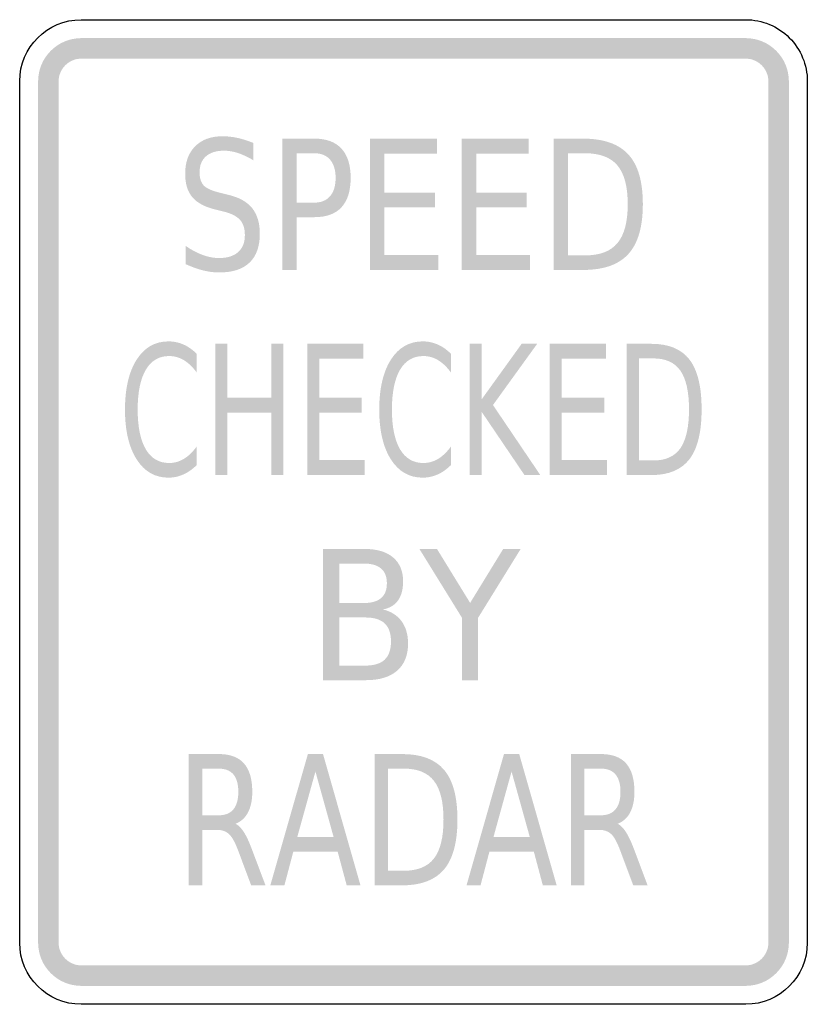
# Model space of a CAD drawing. Header units: inches. Extents: x -0.5 to 0.5, y -0.62 to 0.63.
import ezdxf

# ---------------------------------------------------------------- set-up
doc = ezdxf.new("R2010")
doc.units = ezdxf.units.IN
doc.header["$MEASUREMENT"] = 0

msp = doc.modelspace()

# ---------------------------------------------------------------- hatches: boundary and pattern name
for points in [[(-0.4219, 0.6016), (-0.4272, 0.6013), (-0.4325, 0.6005), (-0.4377, 0.5992), (-0.4428, 0.5974), (-0.4477, 0.5951), (-0.4523, 0.5923), (-0.4566, 0.5891), (-0.4605, 0.5855), (-0.4641, 0.5816), (-0.4673, 0.5773), (-0.4701, 0.5727), (-0.4724, 0.5678), (-0.4742, 0.5628), (-0.4755, 0.5575), (-0.4763, 0.5522), (-0.4766, 0.5469), (-0.4505, 0.5469), (-0.4504, 0.5497), (-0.45, 0.5525), (-0.4493, 0.5552), (-0.4483, 0.5578), (-0.4471, 0.5604), (-0.4457, 0.5628), (-0.444, 0.565), (-0.4421, 0.5671), (-0.44, 0.569), (-0.4378, 0.5707), (-0.4354, 0.5721), (-0.4328, 0.5733), (-0.4302, 0.5743), (-0.4275, 0.575), (-0.4247, 0.5754), (-0.4219, 0.5755), (-0.4219, 0.6016)], [(-0.4219, 0.5755), (0.4219, 0.5755), (0.4219, 0.6016), (-0.4219, 0.6016), (-0.4219, 0.5755)], [(0.4766, 0.5469), (0.4763, 0.5522), (0.4755, 0.5575), (0.4742, 0.5628), (0.4724, 0.5678), (0.4701, 0.5727), (0.4673, 0.5773), (0.4641, 0.5816), (0.4605, 0.5855), (0.4566, 0.5891), (0.4523, 0.5923), (0.4477, 0.5951), (0.4428, 0.5974), (0.4377, 0.5992), (0.4325, 0.6005), (0.4272, 0.6013), (0.4219, 0.6016), (0.4219, 0.5755), (0.4247, 0.5754), (0.4275, 0.575), (0.4302, 0.5743), (0.4328, 0.5733), (0.4354, 0.5721), (0.4378, 0.5707), (0.44, 0.569), (0.4421, 0.5671), (0.444, 0.565), (0.4457, 0.5628), (0.4471, 0.5604), (0.4483, 0.5578), (0.4493, 0.5552), (0.45, 0.5525), (0.4504, 0.5497), (0.4505, 0.5469), (0.4766, 0.5469)], [(-0.4505, -0.5469), (-0.4505, 0.5469), (-0.4766, 0.5469), (-0.4766, -0.5469), (-0.4505, -0.5469)], [(0.4505, 0.5469), (0.4505, -0.5469), (0.4766, -0.5469), (0.4766, 0.5469), (0.4505, 0.5469)], [(-0.0553, 0.474), (0.0298, 0.474), (0.0298, 0.455), (-0.0371, 0.455), (-0.0371, 0.4056), (0.0271, 0.4056), (0.0271, 0.3867), (-0.0371, 0.3867), (-0.0371, 0.3263), (0.0315, 0.3263), (0.0315, 0.3073), (-0.0553, 0.3073), (-0.0553, 0.474)], [(0.0613, 0.474), (0.1464, 0.474), (0.1464, 0.455), (0.0796, 0.455), (0.0796, 0.4056), (0.1437, 0.4056), (0.1437, 0.3867), (0.0796, 0.3867), (0.0796, 0.3263), (0.1481, 0.3263), (0.1481, 0.3073), (0.0613, 0.3073), (0.0613, 0.474)], [(-0.2515, 0.2135), (-0.2362, 0.2135), (-0.2362, 0.1452), (-0.1807, 0.1452), (-0.1807, 0.2135), (-0.1654, 0.2135), (-0.1654, 0.0469), (-0.1807, 0.0469), (-0.1807, 0.1262), (-0.2362, 0.1262), (-0.2362, 0.0469), (-0.2515, 0.0469), (-0.2515, 0.2135)], [(-0.1349, 0.2135), (-0.0635, 0.2135), (-0.0635, 0.1946), (-0.1196, 0.1946), (-0.1196, 0.1452), (-0.0657, 0.1452), (-0.0657, 0.1262), (-0.1196, 0.1262), (-0.1196, 0.0659), (-0.062, 0.0659), (-0.062, 0.0469), (-0.1349, 0.0469), (-0.1349, 0.2135)], [(0.0713, 0.2135), (0.0866, 0.2135), (0.0866, 0.1431), (0.1373, 0.2135), (0.157, 0.2135), (0.1009, 0.1358), (0.161, 0.0469), (0.1409, 0.0469), (0.0866, 0.1271), (0.0866, 0.0469), (0.0713, 0.0469), (0.0713, 0.2135)], [(0.1729, 0.2135), (0.2443, 0.2135), (0.2443, 0.1946), (0.1882, 0.1946), (0.1882, 0.1452), (0.2421, 0.1452), (0.2421, 0.1262), (0.1882, 0.1262), (0.1882, 0.0659), (0.2458, 0.0659), (0.2458, 0.0469), (0.1729, 0.0469), (0.1729, 0.2135)], [(0.0075, -0.0469), (0.0298, -0.0469), (0.0719, -0.1154), (0.1139, -0.0469), (0.1361, -0.0469), (0.0821, -0.1342), (0.0821, -0.2135), (0.0615, -0.2135), (0.0615, -0.1342), (0.0075, -0.0469)], [(-0.4766, -0.5469), (-0.4763, -0.5522), (-0.4755, -0.5575), (-0.4742, -0.5627), (-0.4724, -0.5678), (-0.4701, -0.5727), (-0.4673, -0.5773), (-0.4641, -0.5816), (-0.4605, -0.5855), (-0.4566, -0.5891), (-0.4523, -0.5923), (-0.4477, -0.5951), (-0.4428, -0.5974), (-0.4377, -0.5992), (-0.4325, -0.6005), (-0.4272, -0.6013), (-0.4219, -0.6016), (-0.4219, -0.5755), (-0.4247, -0.5754), (-0.4275, -0.575), (-0.4302, -0.5743), (-0.4328, -0.5733), (-0.4354, -0.5721), (-0.4378, -0.5707), (-0.44, -0.569), (-0.4421, -0.5671), (-0.444, -0.565), (-0.4457, -0.5628), (-0.4471, -0.5604), (-0.4483, -0.5578), (-0.4493, -0.5552), (-0.45, -0.5525), (-0.4504, -0.5497), (-0.4505, -0.5469), (-0.4766, -0.5469)], [(0.4219, -0.6016), (0.4272, -0.6013), (0.4325, -0.6005), (0.4377, -0.5992), (0.4428, -0.5974), (0.4477, -0.5951), (0.4523, -0.5923), (0.4566, -0.5891), (0.4605, -0.5855), (0.4641, -0.5816), (0.4673, -0.5773), (0.4701, -0.5727), (0.4724, -0.5678), (0.4742, -0.5627), (0.4755, -0.5575), (0.4763, -0.5522), (0.4766, -0.5469), (0.4505, -0.5469), (0.4504, -0.5497), (0.45, -0.5525), (0.4493, -0.5552), (0.4483, -0.5578), (0.4471, -0.5604), (0.4457, -0.5628), (0.444, -0.565), (0.4421, -0.5671), (0.44, -0.569), (0.4378, -0.5707), (0.4354, -0.5721), (0.4328, -0.5733), (0.4302, -0.5743), (0.4275, -0.575), (0.4247, -0.5754), (0.4219, -0.5755), (0.4219, -0.6016)], [(0.4219, -0.5755), (-0.4219, -0.5755), (-0.4219, -0.6016), (0.4219, -0.6016), (0.4219, -0.5755)]]:
    msp.add_hatch(color=7).paths.add_polyline_path(points)
h = msp.add_hatch(color=7)
edge = h.paths.add_edge_path()
edge.add_line((-0.2033, 0.4685), (-0.2033, 0.4465))
edge.add_spline(control_points=[(-0.2033, 0.4465), (-0.2101, 0.4506), (-0.2167, 0.4536), (-0.2228, 0.4557), (-0.229, 0.4577), (-0.2349, 0.4587), (-0.2405, 0.4587), (-0.2505, 0.4587), (-0.2582, 0.4563), (-0.2635, 0.4515), (-0.2689, 0.4468), (-0.2716, 0.44), (-0.2716, 0.4312), (-0.2716, 0.4238), (-0.2698, 0.4183), (-0.2663, 0.4145), (-0.2627, 0.4108), (-0.2559, 0.4077), (-0.2459, 0.4054)], knot_values=[0, 0, 0, 0, 1, 1, 1, 2, 2, 2, 3, 3, 3, 4, 4, 4, 5, 5, 5, 6, 6, 6, 6], degree=3, periodic=0)
edge.add_line((-0.2459, 0.4054), (-0.2349, 0.4026))
edge.add_spline(control_points=[(-0.2349, 0.4026), (-0.2213, 0.3994), (-0.2113, 0.3938), (-0.2048, 0.3857), (-0.1984, 0.3776), (-0.1951, 0.3668), (-0.1951, 0.3533), (-0.1951, 0.3371), (-0.1995, 0.3249), (-0.2082, 0.3166), (-0.2169, 0.3082), (-0.2298, 0.3041), (-0.2467, 0.3041), (-0.2531, 0.3041), (-0.2599, 0.3049), (-0.2671, 0.3067), (-0.2742, 0.3085), (-0.2817, 0.3112), (-0.2894, 0.3147)], knot_values=[0, 0, 0, 0, 1, 1, 1, 2, 2, 2, 3, 3, 3, 4, 4, 4, 5, 5, 5, 6, 6, 6, 6], degree=3, periodic=0)
edge.add_line((-0.2894, 0.3147), (-0.2894, 0.3379))
edge.add_spline(control_points=[(-0.2894, 0.3379), (-0.2819, 0.3327), (-0.2747, 0.3289), (-0.2676, 0.3263), (-0.2605, 0.3237), (-0.2535, 0.3224), (-0.2467, 0.3224), (-0.2363, 0.3224), (-0.2283, 0.3249), (-0.2226, 0.33), (-0.2169, 0.335), (-0.2141, 0.3422), (-0.2141, 0.3516), (-0.2141, 0.3598), (-0.2161, 0.3662), (-0.2202, 0.3708), (-0.2243, 0.3754), (-0.231, 0.3789), (-0.2402, 0.3812)], knot_values=[0, 0, 0, 0, 1, 1, 1, 2, 2, 2, 3, 3, 3, 4, 4, 4, 5, 5, 5, 6, 6, 6, 6], degree=3, periodic=0)
edge.add_line((-0.2402, 0.3812), (-0.2513, 0.3839))
edge.add_spline(control_points=[(-0.2513, 0.3839), (-0.2649, 0.3872), (-0.2747, 0.3925), (-0.2808, 0.3996), (-0.2868, 0.4068), (-0.2899, 0.4167), (-0.2899, 0.4294), (-0.2899, 0.4442), (-0.2857, 0.4558), (-0.2773, 0.4642), (-0.2689, 0.4727), (-0.2573, 0.477), (-0.2426, 0.477), (-0.2363, 0.477), (-0.2299, 0.4763), (-0.2233, 0.4749), (-0.2168, 0.4734), (-0.2101, 0.4713), (-0.2033, 0.4685)], knot_values=[0, 0, 0, 0, 1, 1, 1, 2, 2, 2, 3, 3, 3, 4, 4, 4, 5, 5, 5, 6, 6, 6, 6], degree=3, periodic=0)
h = msp.add_hatch(color=7)
edge = h.paths.add_edge_path()
edge.add_line((-0.1667, 0.474), (-0.1256, 0.474))
edge.add_spline(control_points=[(-0.1256, 0.474), (-0.1105, 0.474), (-0.0991, 0.4697), (-0.0914, 0.4613), (-0.0836, 0.4528), (-0.0798, 0.4405), (-0.0798, 0.4242), (-0.0798, 0.4077), (-0.0836, 0.3953), (-0.0914, 0.3869), (-0.0991, 0.3785), (-0.1105, 0.3743), (-0.1256, 0.3743)], knot_values=[0, 0, 0, 0, 1, 1, 1, 2, 2, 2, 3, 3, 3, 4, 4, 4, 4], degree=3, periodic=0)
edge.add_line((-0.1256, 0.3743), (-0.1484, 0.3743))
edge.add_line((-0.1484, 0.3743), (-0.1484, 0.3073))
edge.add_line((-0.1484, 0.3073), (-0.1667, 0.3073))
edge.add_line((-0.1667, 0.3073), (-0.1667, 0.474))
edge = h.paths.add_edge_path(flags=0)
edge.add_line((-0.1484, 0.4554), (-0.1484, 0.3928))
edge.add_line((-0.1484, 0.3928), (-0.1256, 0.3928))
edge.add_spline(control_points=[(-0.1256, 0.3928), (-0.1171, 0.3928), (-0.1105, 0.3955), (-0.1059, 0.401), (-0.1012, 0.4064), (-0.0989, 0.4141), (-0.0989, 0.4242), (-0.0989, 0.4341), (-0.1012, 0.4418), (-0.1059, 0.4473), (-0.1105, 0.4527), (-0.1171, 0.4554), (-0.1256, 0.4554)], knot_values=[0, 0, 0, 0, 1, 1, 1, 2, 2, 2, 3, 3, 3, 4, 4, 4, 4], degree=3, periodic=0)
edge.add_line((-0.1256, 0.4554), (-0.1484, 0.4554))
h = msp.add_hatch(color=7)
edge = h.paths.add_edge_path()
edge.add_line((0.178, 0.474), (0.2154, 0.474))
edge.add_spline(control_points=[(0.2154, 0.474), (0.2415, 0.474), (0.2607, 0.4672), (0.2729, 0.4538), (0.2851, 0.4404), (0.2912, 0.4194), (0.2912, 0.3908), (0.2912, 0.3621), (0.285, 0.341), (0.2728, 0.3275), (0.2605, 0.314), (0.2414, 0.3073), (0.2154, 0.3073)], knot_values=[0, 0, 0, 0, 1, 1, 1, 2, 2, 2, 3, 3, 3, 4, 4, 4, 4], degree=3, periodic=0)
edge.add_line((0.2154, 0.3073), (0.178, 0.3073))
edge.add_line((0.178, 0.3073), (0.178, 0.474))
edge = h.paths.add_edge_path(flags=0)
edge.add_line((0.1962, 0.4554), (0.1962, 0.3258))
edge.add_line((0.1962, 0.3258), (0.2182, 0.3258))
edge.add_spline(control_points=[(0.2182, 0.3258), (0.2368, 0.3258), (0.2504, 0.331), (0.259, 0.3415), (0.2677, 0.3519), (0.272, 0.3683), (0.272, 0.3908), (0.272, 0.4131), (0.2677, 0.4295), (0.259, 0.4399), (0.2504, 0.4502), (0.2368, 0.4554), (0.2182, 0.4554)], knot_values=[0, 0, 0, 0, 1, 1, 1, 2, 2, 2, 3, 3, 3, 4, 4, 4, 4], degree=3, periodic=0)
edge.add_line((0.2182, 0.4554), (0.1962, 0.4554))
h = msp.add_hatch(color=7)
edge = h.paths.add_edge_path()
edge.add_line((-0.2751, 0.2007), (-0.2751, 0.1769))
edge.add_spline(control_points=[(-0.2751, 0.1769), (-0.2803, 0.184), (-0.2858, 0.1893), (-0.2916, 0.1928), (-0.2975, 0.1963), (-0.3037, 0.198), (-0.3102, 0.198), (-0.3231, 0.198), (-0.333, 0.1922), (-0.3399, 0.1806), (-0.3467, 0.1689), (-0.3502, 0.1521), (-0.3502, 0.13), (-0.3502, 0.1081), (-0.3467, 0.0913), (-0.3399, 0.0796), (-0.333, 0.068), (-0.3231, 0.0622), (-0.3102, 0.0622), (-0.3037, 0.0622), (-0.2975, 0.0639), (-0.2916, 0.0674), (-0.2858, 0.0709), (-0.2803, 0.0762), (-0.2751, 0.0833)], knot_values=[0, 0, 0, 0, 1, 1, 1, 2, 2, 2, 3, 3, 3, 4, 4, 4, 5, 5, 5, 6, 6, 6, 7, 7, 7, 8, 8, 8, 8], degree=3, periodic=0)
edge.add_line((-0.2751, 0.0833), (-0.2751, 0.0597))
edge.add_spline(control_points=[(-0.2751, 0.0597), (-0.2805, 0.0544), (-0.2861, 0.0503), (-0.2921, 0.0477), (-0.2981, 0.045), (-0.3044, 0.0436), (-0.3111, 0.0436), (-0.3282, 0.0436), (-0.3417, 0.0514), (-0.3515, 0.0668), (-0.3613, 0.0822), (-0.3663, 0.1033), (-0.3663, 0.13), (-0.3663, 0.1568), (-0.3613, 0.178), (-0.3515, 0.1934), (-0.3417, 0.2088), (-0.3282, 0.2166), (-0.3111, 0.2166), (-0.3043, 0.2166), (-0.298, 0.2152), (-0.292, 0.2126), (-0.286, 0.21), (-0.2804, 0.206), (-0.2751, 0.2007)], knot_values=[0, 0, 0, 0, 1, 1, 1, 2, 2, 2, 3, 3, 3, 4, 4, 4, 5, 5, 5, 6, 6, 6, 7, 7, 7, 8, 8, 8, 8], degree=3, periodic=0)
h = msp.add_hatch(color=7)
edge = h.paths.add_edge_path()
edge.add_line((0.0477, 0.2007), (0.0477, 0.1769))
edge.add_spline(control_points=[(0.0477, 0.1769), (0.0425, 0.184), (0.037, 0.1893), (0.0312, 0.1928), (0.0253, 0.1963), (0.0191, 0.198), (0.0126, 0.198), (-0.0003, 0.198), (-0.0102, 0.1922), (-0.0171, 0.1806), (-0.0239, 0.1689), (-0.0274, 0.1521), (-0.0274, 0.13), (-0.0274, 0.1081), (-0.0239, 0.0913), (-0.0171, 0.0796), (-0.0102, 0.068), (-0.0003, 0.0622), (0.0126, 0.0622), (0.0191, 0.0622), (0.0253, 0.0639), (0.0312, 0.0674), (0.037, 0.0709), (0.0425, 0.0762), (0.0477, 0.0833)], knot_values=[0, 0, 0, 0, 1, 1, 1, 2, 2, 2, 3, 3, 3, 4, 4, 4, 5, 5, 5, 6, 6, 6, 7, 7, 7, 8, 8, 8, 8], degree=3, periodic=0)
edge.add_line((0.0477, 0.0833), (0.0477, 0.0597))
edge.add_spline(control_points=[(0.0477, 0.0597), (0.0423, 0.0544), (0.0367, 0.0503), (0.0307, 0.0477), (0.0247, 0.045), (0.0184, 0.0436), (0.0117, 0.0436), (-0.0054, 0.0436), (-0.0189, 0.0514), (-0.0287, 0.0668), (-0.0385, 0.0822), (-0.0435, 0.1033), (-0.0435, 0.13), (-0.0435, 0.1568), (-0.0385, 0.178), (-0.0287, 0.1934), (-0.0189, 0.2088), (-0.0054, 0.2166), (0.0117, 0.2166), (0.0185, 0.2166), (0.0248, 0.2152), (0.0308, 0.2126), (0.0368, 0.21), (0.0424, 0.206), (0.0477, 0.2007)], knot_values=[0, 0, 0, 0, 1, 1, 1, 2, 2, 2, 3, 3, 3, 4, 4, 4, 5, 5, 5, 6, 6, 6, 7, 7, 7, 8, 8, 8, 8], degree=3, periodic=0)
h = msp.add_hatch(color=7)
edge = h.paths.add_edge_path()
edge.add_line((0.2708, 0.2135), (0.3022, 0.2135))
edge.add_spline(control_points=[(0.3022, 0.2135), (0.3242, 0.2135), (0.3402, 0.2068), (0.3505, 0.1934), (0.3607, 0.18), (0.3658, 0.159), (0.3658, 0.1304), (0.3658, 0.1016), (0.3607, 0.0806), (0.3504, 0.0671), (0.3401, 0.0536), (0.324, 0.0469), (0.3022, 0.0469)], knot_values=[0, 0, 0, 0, 1, 1, 1, 2, 2, 2, 3, 3, 3, 4, 4, 4, 4], degree=3, periodic=0)
edge.add_line((0.3022, 0.0469), (0.2708, 0.0469))
edge.add_line((0.2708, 0.0469), (0.2708, 0.2135))
edge = h.paths.add_edge_path(flags=0)
edge.add_line((0.2862, 0.195), (0.2862, 0.0654))
edge.add_line((0.2862, 0.0654), (0.3046, 0.0654))
edge.add_spline(control_points=[(0.3046, 0.0654), (0.3202, 0.0654), (0.3316, 0.0706), (0.3389, 0.081), (0.3461, 0.0915), (0.3498, 0.1079), (0.3498, 0.1304), (0.3498, 0.1527), (0.3461, 0.1691), (0.3389, 0.1794), (0.3316, 0.1898), (0.3202, 0.195), (0.3046, 0.195)], knot_values=[0, 0, 0, 0, 1, 1, 1, 2, 2, 2, 3, 3, 3, 4, 4, 4, 4], degree=3, periodic=0)
edge.add_line((0.3046, 0.195), (0.2862, 0.195))
h = msp.add_hatch(color=7)
edge = h.paths.add_edge_path()
edge.add_line((-0.1149, -0.0469), (-0.0623, -0.0469))
edge.add_spline(control_points=[(-0.0623, -0.0469), (-0.0466, -0.0469), (-0.0345, -0.0504), (-0.026, -0.0576), (-0.0175, -0.0647), (-0.0132, -0.0749), (-0.0132, -0.0881), (-0.0132, -0.0983), (-0.0154, -0.1064), (-0.0197, -0.1124), (-0.0241, -0.1184), (-0.0305, -0.1222), (-0.0389, -0.1237)], knot_values=[0, 0, 0, 0, 1, 1, 1, 2, 2, 2, 3, 3, 3, 4, 4, 4, 4], degree=3, periodic=0)
edge.add_spline(control_points=[(-0.0389, -0.1237), (-0.0287, -0.1261), (-0.0208, -0.131), (-0.0152, -0.1386), (-0.0097, -0.1461), (-0.0069, -0.1556), (-0.0069, -0.1669), (-0.0069, -0.1818), (-0.0115, -0.1933), (-0.0207, -0.2014), (-0.03, -0.2095), (-0.0432, -0.2135), (-0.0603, -0.2135)], knot_values=[0, 0, 0, 0, 1, 1, 1, 2, 2, 2, 3, 3, 3, 4, 4, 4, 4], degree=3, periodic=0)
edge.add_line((-0.0603, -0.2135), (-0.1149, -0.2135))
edge.add_line((-0.1149, -0.2135), (-0.1149, -0.0469))
edge = h.paths.add_edge_path(flags=0)
edge.add_line((-0.0943, -0.1339), (-0.0943, -0.195))
edge.add_line((-0.0943, -0.195), (-0.0613, -0.195))
edge.add_spline(control_points=[(-0.0613, -0.195), (-0.0502, -0.195), (-0.0419, -0.1925), (-0.0366, -0.1875), (-0.0313, -0.1825), (-0.0286, -0.1748), (-0.0286, -0.1644), (-0.0286, -0.154), (-0.0313, -0.1463), (-0.0366, -0.1414), (-0.0419, -0.1364), (-0.0502, -0.1339), (-0.0613, -0.1339)], knot_values=[0, 0, 0, 0, 1, 1, 1, 2, 2, 2, 3, 3, 3, 4, 4, 4, 4], degree=3, periodic=0)
edge.add_line((-0.0613, -0.1339), (-0.0943, -0.1339))
edge = h.paths.add_edge_path(flags=0)
edge.add_line((-0.0943, -0.0654), (-0.0943, -0.1156))
edge.add_line((-0.0943, -0.1156), (-0.0638, -0.1156))
edge.add_spline(control_points=[(-0.0638, -0.1156), (-0.0537, -0.1156), (-0.0462, -0.1136), (-0.0413, -0.1094), (-0.0363, -0.1053), (-0.0338, -0.099), (-0.0338, -0.0905), (-0.0338, -0.0821), (-0.0363, -0.0758), (-0.0413, -0.0717), (-0.0462, -0.0675), (-0.0537, -0.0654), (-0.0638, -0.0654)], knot_values=[0, 0, 0, 0, 1, 1, 1, 2, 2, 2, 3, 3, 3, 4, 4, 4, 4], degree=3, periodic=0)
edge.add_line((-0.0638, -0.0654), (-0.0943, -0.0654))
h = msp.add_hatch(color=7)
edge = h.paths.add_edge_path()
edge.add_spline(control_points=[(-0.226, -0.3958), (-0.2224, -0.3975), (-0.2189, -0.401), (-0.2154, -0.4063), (-0.212, -0.4117), (-0.2086, -0.419), (-0.2051, -0.4284)], knot_values=[0, 0, 0, 0, 1, 1, 1, 2, 2, 2, 2], degree=3, periodic=0)
edge.add_line((-0.2051, -0.4284), (-0.1879, -0.474))
edge.add_line((-0.1879, -0.474), (-0.2061, -0.474))
edge.add_line((-0.2061, -0.474), (-0.2221, -0.4312))
edge.add_spline(control_points=[(-0.2221, -0.4312), (-0.2262, -0.42), (-0.2302, -0.4126), (-0.2341, -0.409), (-0.238, -0.4053), (-0.2432, -0.4035), (-0.2499, -0.4035)], knot_values=[0, 0, 0, 0, 1, 1, 1, 2, 2, 2, 2], degree=3, periodic=0)
edge.add_line((-0.2499, -0.4035), (-0.2683, -0.4035))
edge.add_line((-0.2683, -0.4035), (-0.2683, -0.474))
edge.add_line((-0.2683, -0.474), (-0.2853, -0.474))
edge.add_line((-0.2853, -0.474), (-0.2853, -0.3073))
edge.add_line((-0.2853, -0.3073), (-0.2471, -0.3073))
edge.add_spline(control_points=[(-0.2471, -0.3073), (-0.2328, -0.3073), (-0.2222, -0.3113), (-0.2152, -0.3192), (-0.2082, -0.3272), (-0.2047, -0.3392), (-0.2047, -0.3553), (-0.2047, -0.3658), (-0.2065, -0.3745), (-0.2101, -0.3814), (-0.2137, -0.3883), (-0.219, -0.3931), (-0.226, -0.3958)], knot_values=[0, 0, 0, 0, 1, 1, 1, 2, 2, 2, 3, 3, 3, 4, 4, 4, 4], degree=3, periodic=0)
edge = h.paths.add_edge_path(flags=0)
edge.add_line((-0.2683, -0.3258), (-0.2683, -0.385))
edge.add_line((-0.2683, -0.385), (-0.2471, -0.385))
edge.add_spline(control_points=[(-0.2471, -0.385), (-0.239, -0.385), (-0.2328, -0.3825), (-0.2286, -0.3775), (-0.2245, -0.3724), (-0.2224, -0.365), (-0.2224, -0.3553), (-0.2224, -0.3455), (-0.2245, -0.3382), (-0.2286, -0.3332), (-0.2328, -0.3283), (-0.239, -0.3258), (-0.2471, -0.3258)], knot_values=[0, 0, 0, 0, 1, 1, 1, 2, 2, 2, 3, 3, 3, 4, 4, 4, 4], degree=3, periodic=0)
edge.add_line((-0.2471, -0.3258), (-0.2683, -0.3258))
h = msp.add_hatch(color=7)
h.paths.add_polyline_path([(-0.1341, -0.3073), (-0.1149, -0.3073), (-0.0673, -0.474), (-0.0848, -0.474), (-0.0963, -0.4312), (-0.1526, -0.4312), (-0.1639, -0.474), (-0.1818, -0.474), (-0.1341, -0.3073)])
h.paths.add_polyline_path([(-0.1245, -0.3295), (-0.1475, -0.4124), (-0.1015, -0.4124), (-0.1245, -0.3295)], flags=0)
h = msp.add_hatch(color=7)
edge = h.paths.add_edge_path()
edge.add_line((-0.0491, -0.3073), (-0.0145, -0.3073))
edge.add_spline(control_points=[(-0.0145, -0.3073), (0.0098, -0.3073), (0.0275, -0.314), (0.0389, -0.3274), (0.0502, -0.3409), (0.0558, -0.3619), (0.0558, -0.3905), (0.0558, -0.4192), (0.0501, -0.4403), (0.0388, -0.4538), (0.0274, -0.4672), (0.0097, -0.474), (-0.0145, -0.474)], knot_values=[0, 0, 0, 0, 1, 1, 1, 2, 2, 2, 3, 3, 3, 4, 4, 4, 4], degree=3, periodic=0)
edge.add_line((-0.0145, -0.474), (-0.0491, -0.474))
edge.add_line((-0.0491, -0.474), (-0.0491, -0.3073))
edge = h.paths.add_edge_path(flags=0)
edge.add_line((-0.0322, -0.3258), (-0.0322, -0.4554))
edge.add_line((-0.0322, -0.4554), (-0.0119, -0.4554))
edge.add_spline(control_points=[(-0.0119, -0.4554), (0.0054, -0.4554), (0.018, -0.4502), (0.026, -0.4398), (0.0341, -0.4294), (0.0381, -0.4129), (0.0381, -0.3905), (0.0381, -0.3681), (0.0341, -0.3518), (0.026, -0.3414), (0.018, -0.331), (0.0054, -0.3258), (-0.0119, -0.3258)], knot_values=[0, 0, 0, 0, 1, 1, 1, 2, 2, 2, 3, 3, 3, 4, 4, 4, 4], degree=3, periodic=0)
edge.add_line((-0.0119, -0.3258), (-0.0322, -0.3258))
h = msp.add_hatch(color=7)
h.paths.add_polyline_path([(0.1149, -0.3073), (0.1342, -0.3073), (0.1818, -0.474), (0.1642, -0.474), (0.1528, -0.4312), (0.0964, -0.4312), (0.0851, -0.474), (0.0673, -0.474), (0.1149, -0.3073)])
h.paths.add_polyline_path([(0.1245, -0.3295), (0.1016, -0.4124), (0.1476, -0.4124), (0.1245, -0.3295)], flags=0)
h = msp.add_hatch(color=7)
edge = h.paths.add_edge_path()
edge.add_spline(control_points=[(0.2591, -0.3958), (0.2628, -0.3975), (0.2663, -0.401), (0.2697, -0.4063), (0.2731, -0.4117), (0.2766, -0.419), (0.2801, -0.4284)], knot_values=[0, 0, 0, 0, 1, 1, 1, 2, 2, 2, 2], degree=3, periodic=0)
edge.add_line((0.2801, -0.4284), (0.2972, -0.474))
edge.add_line((0.2972, -0.474), (0.279, -0.474))
edge.add_line((0.279, -0.474), (0.263, -0.4312))
edge.add_spline(control_points=[(0.263, -0.4312), (0.2589, -0.42), (0.255, -0.4126), (0.2511, -0.409), (0.2472, -0.4053), (0.2419, -0.4035), (0.2352, -0.4035)], knot_values=[0, 0, 0, 0, 1, 1, 1, 2, 2, 2, 2], degree=3, periodic=0)
edge.add_line((0.2352, -0.4035), (0.2168, -0.4035))
edge.add_line((0.2168, -0.4035), (0.2168, -0.474))
edge.add_line((0.2168, -0.474), (0.1999, -0.474))
edge.add_line((0.1999, -0.474), (0.1999, -0.3073))
edge.add_line((0.1999, -0.3073), (0.238, -0.3073))
edge.add_spline(control_points=[(0.238, -0.3073), (0.2523, -0.3073), (0.263, -0.3113), (0.27, -0.3192), (0.277, -0.3272), (0.2805, -0.3392), (0.2805, -0.3553), (0.2805, -0.3658), (0.2787, -0.3745), (0.2751, -0.3814), (0.2715, -0.3883), (0.2661, -0.3931), (0.2591, -0.3958)], knot_values=[0, 0, 0, 0, 1, 1, 1, 2, 2, 2, 3, 3, 3, 4, 4, 4, 4], degree=3, periodic=0)
edge = h.paths.add_edge_path(flags=0)
edge.add_line((0.2168, -0.3258), (0.2168, -0.385))
edge.add_line((0.2168, -0.385), (0.238, -0.385))
edge.add_spline(control_points=[(0.238, -0.385), (0.2462, -0.385), (0.2524, -0.3825), (0.2565, -0.3775), (0.2607, -0.3724), (0.2628, -0.365), (0.2628, -0.3553), (0.2628, -0.3455), (0.2607, -0.3382), (0.2565, -0.3332), (0.2524, -0.3283), (0.2462, -0.3258), (0.238, -0.3258)], knot_values=[0, 0, 0, 0, 1, 1, 1, 2, 2, 2, 3, 3, 3, 4, 4, 4, 4], degree=3, periodic=0)
edge.add_line((0.238, -0.3258), (0.2168, -0.3258))

# ---------------------------------------------------------------- linework, layer by layer
at = {"color": 7}
for points in [[(-0.4219, 0.625), (0.4219, 0.625)], [(-0.5, -0.5469), (-0.5, 0.5469)], [(0.5, 0.5469), (0.5, -0.5469)], [(0.4219, -0.625), (-0.4219, -0.625)]]:
    msp.add_lwpolyline(points, dxfattribs=at)
for points in [[(-0.5, 0.5469), (-0.5, 0.59), (-0.465, 0.625), (-0.4219, 0.625)], [(-0.4219, -0.625), (-0.465, -0.625), (-0.5, -0.59), (-0.5, -0.5469)], [(0.5, -0.5469), (0.5, -0.59), (0.465, -0.625), (0.4219, -0.625)]]:
    msp.add_open_spline(points, degree=3, dxfattribs=at)
msp.add_open_spline([(0.4219, 0.625), (0.4426, 0.625), (0.4625, 0.6168), (0.4771, 0.6021), (0.4918, 0.5875), (0.5, 0.5676), (0.5, 0.5469)], degree=3, knots=[0, 0, 0, 0, 1, 1, 1, 2, 2, 2, 2], dxfattribs=at)

doc.saveas('drawing.dxf')
